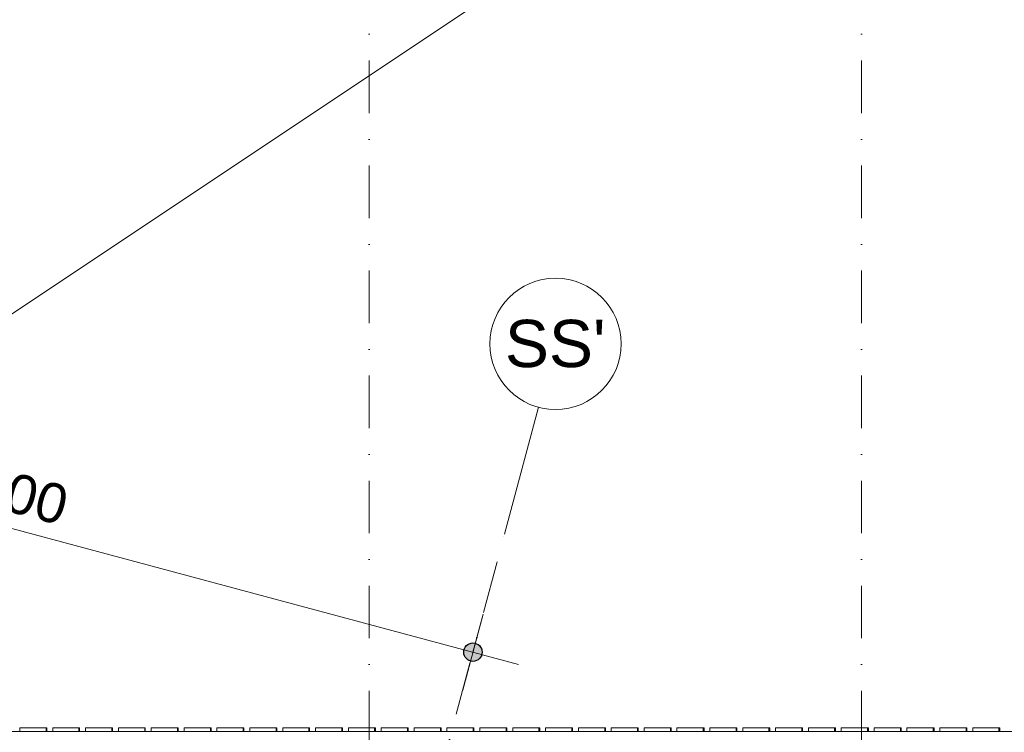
# Model space of a CAD drawing. Header units: millimetres. Extents: x -2530 to 151695, y -8763 to 71774.
# Tile 244 of 256: x 110838 to 118338, y 38855 to 44284. Entities that reach past the tile are written whole.
import ezdxf

# ---------------------------------------------------------------- set-up
doc = ezdxf.new("R2010")
doc.units = ezdxf.units.MM
doc.linetypes.add('RR_Level', pattern=[800, 400, -200, 0, -200])
for name, color, linetype, lineweight in [('A-____-____-DIMS', 211, 'Continuous', 9), ('A-____-____-DIMS-200', 211, 'Continuous', 9), ('A-DETL-____-OTLN', 90, 'Continuous', 13), ('A-FLOR-____-OTLN', 192, 'Continuous', 18), ('A-WALL-____-OTLN', 113, 'Continuous', 18), ('S-GRID-____-IDEN', 1, 'Continuous', 13), ('S-GRID-____-OTLN', 1, 'Continuous', 9)]:
    doc.layers.add(name, color=color, linetype=linetype, lineweight=lineweight)
doc.styles.add('Arial', font='arial.ttf', dxfattribs={"height": 360})
doc.styles.add('Arial_2', font='arial.ttf', dxfattribs={"height": 300})
doc.dimstyles.new('1_5mm_interne_maten_en_details', dxfattribs={"dimscale": 304.8, "dimtxt": 1.004192, "dimasz": 1.83727, "dimexe": 0.984252, "dimexo": 0.0625, "dimgap": 0.098425, "dimtad": 1, "dimdec": 0, "dimlfac": 304.8, "dimzin": 0, "dimdsep": 46, "dimtxsty": 'Arial_2', "dimblk1": 'DOTSMALL', "dimblk2": 'DOTSMALL', "dimsah": 1, "dimcen": 0.09, "dimdle": 1.181102, "dimazin": 0, "dimtfac": 1, "dimtdec": 4, "dimtix": 1, "dimtmove": 0, "dimatfit": 3, "dimfxl": 0.003229, "dimfxlon": 1, "dimtvp": 1, "dimtfill": 1, "dimtolj": 1, "dimtzin": 0, "dimlwd": 13, "dimlwe": 13, "dimarcsym": 2})

# ---------------------------------------------------------------- blocks, each defined once
blk = doc.blocks.new('027_Gilde - ATC_FacadeModel_rvt-1-plot_V2 Copy 1')
at = {"layer": 'A-FLOR-____-OTLN', "color": 90}
blk.add_line((101528.9, 38860), (119798.4, 38860), dxfattribs=at)
at = {"layer": 'A-WALL-____-OTLN', "color": 90}
for p, q in [((110838.6, 38890), (110838.6, 38860)), ((110838.6, 38860), (110838.6, 38890)), ((111038.6, 38890), (110838.6, 38890)), ((110838.6, 38890), (111038.6, 38890)), ((110838.6, 38860), (111038.6, 38860)), ((110838.6, 38860), (111038.6, 38860)), ((111038.6, 38890), (111038.6, 38860)), ((111038.6, 38890), (111043, 38890)), ((111038.6, 38890), (111038.6, 38860)), ((111038.6, 38890), (111043, 38890)), ((111043, 38869.1), (111043, 38890)), ((111043, 38869.1), (111043, 38860)), ((111088.9, 38860), (111088.9, 38890)), ((111088.9, 38860), (111088.9, 38890)), ((111288.9, 38890), (111088.9, 38890)), ((111288.9, 38890), (111088.9, 38890)), ((111288.9, 38860), (111088.9, 38860)), ((111088.9, 38860), (111288.9, 38860)), ((111288.9, 38890), (111288.9, 38860)), ((111292.1, 38890), (111288.9, 38890)), ((111288.9, 38890), (111288.9, 38860)), ((111292.1, 38890), (111288.9, 38890)), ((111292.1, 38890), (111293.3, 38890)), ((111292.1, 38890), (111293.3, 38890)), ((111293.3, 38878.3), (111293.3, 38890)), ((111293.3, 38878.3), (111293.3, 38860)), ((111339.2, 38890), (111339.2, 38860)), ((111339.2, 38860), (111339.2, 38890)), ((111539.2, 38890), (111339.2, 38890)), ((111339.2, 38890), (111539.2, 38890)), ((111339.2, 38860), (111539.2, 38860)), ((111339.2, 38860), (111539.2, 38860)), ((111539.2, 38890), (111539.2, 38860)), ((111539.2, 38890), (111543.7, 38890)), ((111539.2, 38890), (111539.2, 38860)), ((111539.2, 38890), (111543.7, 38890)), ((111543.7, 38869.1), (111543.7, 38890)), ((111543.7, 38869.1), (111543.7, 38860)), ((111589.5, 38860), (111589.5, 38890)), ((111589.5, 38860), (111589.5, 38890)), ((111789.5, 38890), (111589.5, 38890)), ((111789.5, 38890), (111589.5, 38890)), ((111789.5, 38860), (111589.5, 38860)), ((111589.5, 38860), (111789.5, 38860)), ((111789.5, 38890), (111789.5, 38860)), ((111792.8, 38890), (111789.5, 38890)), ((111789.5, 38890), (111789.5, 38860)), ((111792.8, 38890), (111789.5, 38890)), ((111792.8, 38890), (111794.1, 38890)), ((111792.8, 38890), (111794.1, 38890)), ((111794.1, 38878.3), (111794.1, 38890)), ((111794.1, 38878.3), (111794.1, 38860)), ((111839.7, 38890), (111839.7, 38860)), ((111839.7, 38860), (111839.7, 38890)), ((112039.7, 38890), (111839.7, 38890)), ((111839.7, 38890), (112039.7, 38890)), ((111839.7, 38860), (112039.7, 38860)), ((111839.7, 38860), (112039.7, 38860)), ((112039.7, 38890), (112039.7, 38860)), ((112039.7, 38890), (112044.4, 38890)), ((112039.7, 38890), (112039.7, 38860)), ((112039.7, 38890), (112044.4, 38890)), ((112044.4, 38869.1), (112044.4, 38890)), ((112044.4, 38869.1), (112044.4, 38860)), ((112090, 38890), (112090, 38860)), ((112090, 38860), (112090, 38890)), ((112290, 38890), (112090, 38890)), ((112090, 38890), (112290, 38890)), ((112090, 38860), (112290, 38860)), ((112090, 38860), (112290, 38860)), ((112290, 38890), (112290, 38860)), ((112290, 38890), (112294.8, 38890)), ((112290, 38890), (112290, 38860)), ((112290, 38890), (112294.8, 38890)), ((112294.8, 38869.1), (112294.8, 38890)), ((112294.8, 38869.1), (112294.8, 38860)), ((112340.3, 38890), (112340.3, 38860)), ((112340.3, 38860), (112340.3, 38890)), ((112540.3, 38890), (112340.3, 38890)), ((112340.3, 38890), (112540.3, 38890)), ((112340.3, 38860), (112540.3, 38860)), ((112340.3, 38860), (112540.3, 38860)), ((112540.3, 38890), (112540.3, 38860)), ((112540.3, 38890), (112545.2, 38890)), ((112540.3, 38890), (112540.3, 38860)), ((112540.3, 38890), (112545.2, 38890)), ((112545.2, 38869.1), (112545.2, 38890)), ((112545.2, 38869.1), (112545.2, 38860)), ((112590.6, 38860), (112590.6, 38890)), ((112590.6, 38860), (112590.6, 38890)), ((112790.6, 38890), (112590.6, 38890)), ((112790.6, 38890), (112590.6, 38890)), ((112790.6, 38860), (112590.6, 38860)), ((112590.6, 38860), (112790.6, 38860)), ((112790.6, 38890), (112790.6, 38860)), ((112790.6, 38890), (112795.6, 38890)), ((112790.6, 38890), (112790.6, 38860)), ((112795.6, 38869.1), (112795.6, 38890)), ((112795.6, 38869.1), (112795.6, 38860)), ((112840.9, 38890), (112840.9, 38860)), ((112840.9, 38860), (112840.9, 38890)), ((113040.9, 38890), (112840.9, 38890)), ((112840.9, 38890), (113040.9, 38890)), ((112840.9, 38860), (113040.9, 38860)), ((112840.9, 38860), (113040.9, 38860)), ((113040.9, 38890), (113040.9, 38860)), ((113040.9, 38890), (113045.9, 38890)), ((113040.9, 38890), (113040.9, 38860)), ((113040.9, 38890), (113045.9, 38890)), ((113045.9, 38869.1), (113045.9, 38890)), ((113045.9, 38869.1), (113045.9, 38860)), ((113091.1, 38890), (113091.1, 38860)), ((113091.1, 38860), (113091.1, 38890)), ((113291.1, 38890), (113091.1, 38890)), ((113091.1, 38890), (113291.1, 38890)), ((113091.1, 38860), (113291.1, 38860)), ((113091.1, 38860), (113291.1, 38860)), ((113291.1, 38890), (113291.1, 38860)), ((113291.1, 38890), (113296.3, 38890)), ((113291.1, 38890), (113291.1, 38860)), ((113291.1, 38890), (113296.3, 38890)), ((113296.3, 38869.1), (113296.3, 38890)), ((113296.3, 38869.1), (113296.3, 38860)), ((113341.4, 38860), (113341.4, 38890)), ((113341.4, 38860), (113341.4, 38890)), ((113541.4, 38890), (113341.4, 38890)), ((113541.4, 38890), (113341.4, 38890)), ((113541.4, 38860), (113341.4, 38860)), ((113341.4, 38860), (113541.4, 38860)), ((113541.4, 38890), (113541.4, 38860)), ((113541.4, 38890), (113546.7, 38890)), ((113541.4, 38890), (113541.4, 38860)), ((113545.2, 38890), (113541.4, 38890)), ((113545.2, 38890), (113546.7, 38890)), ((113546.7, 38869.1), (113546.7, 38890)), ((113546.7, 38869.1), (113546.7, 38860)), ((113591.7, 38890), (113591.7, 38860)), ((113591.7, 38860), (113591.7, 38890)), ((113791.7, 38890), (113591.7, 38890)), ((113591.7, 38890), (113791.7, 38890)), ((113591.7, 38860), (113791.7, 38860)), ((113591.7, 38860), (113791.7, 38860)), ((113791.7, 38890), (113791.7, 38860)), ((113791.7, 38890), (113797, 38890)), ((113791.7, 38890), (113791.7, 38860)), ((113791.7, 38890), (113797, 38890)), ((113797, 38869.1), (113797, 38890)), ((113797, 38869.1), (113797, 38860)), ((113842, 38890), (113842, 38860)), ((113842, 38860), (113842, 38890)), ((114042, 38890), (113842, 38890)), ((114042, 38890), (113842, 38890)), ((114042, 38860), (113842, 38860)), ((113842, 38860), (114042, 38860)), ((114042, 38890), (114042, 38860)), ((114045.9, 38890), (114042, 38890)), ((114042, 38890), (114042, 38860)), ((114045.9, 38890), (114042, 38890)), ((114045.9, 38890), (114047.4, 38890)), ((114045.9, 38890), (114047.4, 38890)), ((114047.4, 38878.3), (114047.4, 38890)), ((114047.4, 38878.3), (114047.4, 38860)), ((114092.3, 38860), (114092.3, 38890)), ((114092.3, 38860), (114092.3, 38890)), ((114292.3, 38890), (114092.3, 38890)), ((114292.3, 38890), (114092.3, 38890)), ((114292.3, 38860), (114092.3, 38860)), ((114092.3, 38860), (114292.3, 38860)), ((114292.3, 38890), (114292.3, 38860)), ((114296.2, 38890), (114292.3, 38890)), ((114292.3, 38890), (114292.3, 38860)), ((114296.2, 38890), (114292.3, 38890)), ((114296.2, 38890), (114297.8, 38890)), ((114296.2, 38890), (114297.8, 38890)), ((114297.8, 38878.3), (114297.8, 38890)), ((114297.8, 38878.3), (114297.8, 38860)), ((114342.5, 38890), (114342.5, 38860)), ((114342.5, 38860), (114342.5, 38890)), ((114542.5, 38890), (114342.5, 38890)), ((114342.5, 38890), (114542.5, 38890)), ((114342.5, 38860), (114542.5, 38860)), ((114342.5, 38860), (114542.5, 38860)), ((114542.5, 38890), (114542.5, 38860)), ((114542.5, 38890), (114548.1, 38890)), ((114542.5, 38890), (114542.5, 38860)), ((114542.5, 38890), (114548.1, 38890)), ((114548.1, 38869.1), (114548.1, 38890)), ((114548.1, 38869.1), (114548.1, 38860)), ((114592.8, 38890), (114592.8, 38860)), ((114592.8, 38860), (114592.8, 38890)), ((114792.8, 38890), (114592.8, 38890)), ((114592.8, 38890), (114792.8, 38890)), ((114592.8, 38860), (114792.8, 38860)), ((114592.8, 38860), (114792.8, 38860)), ((114792.8, 38890), (114792.8, 38860)), ((114792.8, 38890), (114798.5, 38890)), ((114792.8, 38890), (114792.8, 38860)), ((114792.8, 38890), (114798.5, 38890)), ((114798.5, 38869.1), (114798.5, 38890)), ((114798.5, 38869.1), (114798.5, 38860)), ((114843.1, 38860), (114843.1, 38890)), ((114843.1, 38860), (114843.1, 38890)), ((115043.1, 38890), (114843.1, 38890)), ((115043.1, 38890), (114843.1, 38890)), ((115043.1, 38860), (114843.1, 38860)), ((114843.1, 38860), (115043.1, 38860)), ((115043.1, 38890), (115043.1, 38860)), ((115047.2, 38890), (115043.1, 38890)), ((115043.1, 38890), (115043.1, 38860)), ((115047.2, 38890), (115043.1, 38890)), ((115047.2, 38890), (115048.9, 38890)), ((115047.2, 38890), (115048.9, 38890)), ((115048.9, 38878.3), (115048.9, 38890)), ((115048.9, 38878.3), (115048.9, 38860)), ((115093.4, 38860), (115093.4, 38890)), ((115093.4, 38860), (115093.4, 38890)), ((115293.4, 38890), (115093.4, 38890)), ((115293.4, 38890), (115093.4, 38890)), ((115293.4, 38860), (115093.4, 38860)), ((115093.4, 38860), (115293.4, 38860)), ((115293.4, 38890), (115293.4, 38860)), ((115297.6, 38890), (115293.4, 38890)), ((115293.4, 38890), (115293.4, 38860)), ((115297.6, 38890), (115293.4, 38890)), ((115297.6, 38890), (115299.2, 38890)), ((115297.6, 38890), (115299.2, 38890)), ((115299.2, 38878.3), (115299.2, 38890)), ((115299.2, 38878.3), (115299.2, 38860)), ((115343.7, 38890), (115343.7, 38860)), ((115343.7, 38860), (115343.7, 38890)), ((115543.7, 38890), (115343.7, 38890)), ((115343.7, 38890), (115543.7, 38890)), ((115343.7, 38860), (115543.7, 38860)), ((115343.7, 38860), (115543.7, 38860)), ((115543.7, 38890), (115543.7, 38860)), ((115543.7, 38890), (115549.6, 38890)), ((115543.7, 38890), (115543.7, 38860)), ((115543.7, 38890), (115549.6, 38890)), ((115549.6, 38869.1), (115549.6, 38890)), ((115549.6, 38869.1), (115549.6, 38860)), ((115593.9, 38890), (115593.9, 38860)), ((115593.9, 38860), (115593.9, 38890)), ((115793.9, 38890), (115593.9, 38890)), ((115793.9, 38890), (115593.9, 38890)), ((115793.9, 38860), (115593.9, 38860)), ((115593.9, 38860), (115793.9, 38860)), ((115793.9, 38890), (115793.9, 38860)), ((115798.3, 38890), (115793.9, 38890)), ((115793.9, 38890), (115793.9, 38860)), ((115798.3, 38890), (115793.9, 38890)), ((115798.3, 38890), (115800, 38890)), ((115798.3, 38890), (115800, 38890)), ((115800, 38878.3), (115800, 38890)), ((115800, 38878.3), (115800, 38860)), ((115844.2, 38890), (115844.2, 38860)), ((115844.2, 38860), (115844.2, 38890)), ((116044.2, 38890), (115844.2, 38890)), ((115844.2, 38890), (116044.2, 38890)), ((115844.2, 38860), (116044.2, 38860)), ((115844.2, 38860), (116044.2, 38860)), ((116044.2, 38890), (116044.2, 38860)), ((116044.2, 38890), (116050.3, 38890)), ((116044.2, 38890), (116044.2, 38860)), ((116044.2, 38890), (116050.3, 38890)), ((116050.3, 38869.1), (116050.3, 38890)), ((116050.3, 38869.1), (116050.3, 38860)), ((116094.5, 38860), (116094.5, 38890)), ((116094.5, 38860), (116094.5, 38890)), ((116294.5, 38890), (116094.5, 38890)), ((116294.5, 38890), (116094.5, 38890)), ((116294.5, 38860), (116094.5, 38860)), ((116094.5, 38860), (116294.5, 38860)), ((116294.5, 38890), (116294.5, 38860)), ((116299, 38890), (116294.5, 38890)), ((116294.5, 38890), (116294.5, 38860)), ((116299, 38890), (116294.5, 38890)), ((116299, 38890), (116300.7, 38890)), ((116299, 38890), (116300.7, 38890)), ((116300.7, 38878.3), (116300.7, 38890)), ((116300.7, 38878.3), (116300.7, 38860)), ((116344.8, 38890), (116344.8, 38860)), ((116344.8, 38860), (116344.8, 38890)), ((116544.8, 38890), (116344.8, 38890)), ((116344.8, 38890), (116544.8, 38890)), ((116344.8, 38860), (116544.8, 38860)), ((116344.8, 38860), (116544.8, 38860)), ((116544.8, 38890), (116544.8, 38860)), ((116544.8, 38890), (116551.1, 38890)), ((116544.8, 38890), (116544.8, 38860)), ((116544.8, 38890), (116551.1, 38890)), ((116551.1, 38869.1), (116551.1, 38890)), ((116551.1, 38869.1), (116551.1, 38860)), ((116595.1, 38890), (116595.1, 38860)), ((116595.1, 38860), (116595.1, 38890)), ((116795.1, 38890), (116595.1, 38890)), ((116595.1, 38890), (116795.1, 38890)), ((116595.1, 38860), (116795.1, 38860)), ((116595.1, 38860), (116795.1, 38860)), ((116795.1, 38890), (116795.1, 38860)), ((116795.1, 38890), (116801.4, 38890)), ((116795.1, 38890), (116795.1, 38860)), ((116795.1, 38890), (116801.4, 38890)), ((116801.4, 38869.1), (116801.4, 38890)), ((116801.4, 38869.1), (116801.4, 38860)), ((116845.4, 38890), (116845.4, 38860)), ((116845.4, 38860), (116845.4, 38890)), ((117045.3, 38890), (116845.4, 38890)), ((116845.4, 38890), (117045.3, 38890)), ((116845.4, 38860), (117045.3, 38860)), ((116845.4, 38860), (117045.3, 38860)), ((117045.3, 38890), (117045.3, 38860)), ((117045.3, 38890), (117051.8, 38890)), ((117045.3, 38890), (117045.3, 38860)), ((117045.3, 38890), (117051.8, 38890)), ((117051.8, 38869.1), (117051.8, 38890)), ((117051.8, 38869.1), (117051.8, 38860)), ((117095.6, 38890), (117095.6, 38860)), ((117095.6, 38860), (117095.6, 38890)), ((117295.6, 38890), (117095.6, 38890)), ((117095.6, 38890), (117295.6, 38890)), ((117095.6, 38860), (117295.6, 38860)), ((117095.6, 38860), (117295.6, 38860)), ((117295.6, 38890), (117295.6, 38860)), ((117295.6, 38890), (117302.2, 38890)), ((117295.6, 38890), (117295.6, 38860)), ((117295.6, 38890), (117302.2, 38890)), ((117302.2, 38869.1), (117302.2, 38890)), ((117302.2, 38869.1), (117302.2, 38860)), ((117345.9, 38860), (117345.9, 38890)), ((117345.9, 38860), (117345.9, 38890)), ((117545.9, 38890), (117345.9, 38890)), ((117545.9, 38890), (117345.9, 38890)), ((117545.9, 38860), (117345.9, 38860)), ((117345.9, 38860), (117545.9, 38860)), ((117545.9, 38890), (117545.9, 38860)), ((117550.7, 38890), (117545.9, 38890)), ((117545.9, 38890), (117545.9, 38860)), ((117550.7, 38890), (117545.9, 38890)), ((117550.7, 38890), (117552.5, 38890)), ((117550.7, 38890), (117552.5, 38890)), ((117552.5, 38878.3), (117552.5, 38890)), ((117552.5, 38878.3), (117552.5, 38860)), ((117596.2, 38890), (117596.2, 38860)), ((117596.2, 38860), (117596.2, 38890)), ((117796.2, 38890), (117596.2, 38890)), ((117596.2, 38890), (117796.2, 38890)), ((117596.2, 38860), (117796.2, 38860)), ((117596.2, 38860), (117796.2, 38860)), ((117796.2, 38890), (117796.2, 38860)), ((117796.2, 38890), (117802.9, 38890)), ((117796.2, 38890), (117796.2, 38860)), ((117796.2, 38890), (117802.9, 38890)), ((117802.9, 38869.1), (117802.9, 38890)), ((117802.9, 38869.1), (117802.9, 38860)), ((117846.5, 38890), (117846.5, 38860)), ((117846.5, 38860), (117846.5, 38890)), ((118046.5, 38890), (117846.5, 38890)), ((117846.5, 38890), (118046.5, 38890)), ((117846.5, 38860), (118046.5, 38860)), ((117846.5, 38860), (118046.5, 38860)), ((118046.5, 38890), (118046.5, 38860)), ((118046.5, 38890), (118053.3, 38890)), ((118046.5, 38890), (118046.5, 38860)), ((118046.5, 38890), (118053.3, 38890)), ((118053.3, 38869.1), (118053.3, 38890)), ((118053.3, 38869.1), (118053.3, 38860)), ((118096.8, 38890), (118096.8, 38860)), ((118096.8, 38860), (118096.8, 38890)), ((118296.8, 38890), (118096.8, 38890)), ((118096.8, 38890), (118296.8, 38890)), ((118096.8, 38860), (118296.8, 38860)), ((118096.8, 38860), (118296.8, 38860)), ((118296.8, 38890), (118296.8, 38860)), ((118296.8, 38890), (118303.7, 38890)), ((118296.8, 38890), (118296.8, 38860)), ((118296.8, 38890), (118303.7, 38890)), ((118303.7, 38869.1), (118303.7, 38890)), ((118303.7, 38869.1), (118303.7, 38860))]:
    blk.add_line(p, q, dxfattribs=at)
blk = doc.blocks.new('Grid - r_2_5mm-300571-plot_V2 Copy 1')
at = {"layer": 'S-GRID-____-IDEN'}
blk.add_circle((0, 0), 2.5, dxfattribs=at)
blk = doc.blocks.new('DIMBLOCK49-plot_V2 Copy 1')
at = {"layer": 'A-____-____-DIMS-200', "lineweight": 25}
h = blk.add_hatch(color=256, dxfattribs=at)
edge = h.paths.add_edge_path()
edge.add_arc((107045.2, 41406.7), 70, 0, 360)
h = blk.add_hatch(color=256, dxfattribs=at)
edge = h.paths.add_edge_path()
edge.add_arc((114289.7, 39465.6), 70, 0, 360)
at = {"layer": 'A-____-____-DIMS-200', "lineweight": 13}
for p, q in [((107122.9, 41696.5), (106967.6, 41117)), ((107045.2, 41406.7), (107122.9, 41696.5)), ((107045.2, 41406.7), (114637.4, 39372.4)), ((114367.3, 39755.4), (114212, 39175.8)), ((114289.7, 39465.6), (114367.3, 39755.4))]:
    blk.add_line(p, q, dxfattribs=at)
at = {"layer": 'A-____-____-DIMS-200', "lineweight": 25}
for centre in [(107045.2, 41406.7), (114289.7, 39465.6)]:
    blk.add_circle(centre, 70, dxfattribs=at)
at = {"layer": 'A-____-____-DIMS-200', "color": 0, "lineweight": 13, "insert": (110330.3, 40960.8), "char_height": 300, "width": 1107.531, "attachment_point": 1, "rotation": 345, "line_spacing_factor": 0.941778, "style": 'Arial_2', "bg_fill": 3, "box_fill_scale": 1.25, "bg_fill_color": 256, "bg_fill_true_color": 13158600, "bg_fill_transparency": 0}
blk.add_mtext('7500', dxfattribs=at)
blk = doc.blocks.new('_DotSmall')
at = {"color": 0, "linetype": 'ByBlock', "const_width": 0.5}
blk.add_lwpolyline([(-0.0625, 0, 1), (0.0625, 0, 1)], format="xyb", close=True, dxfattribs=at)

msp = doc.modelspace()

# ---------------------------------------------------------------- linework, layer by layer
at = {"layer": 'A-DETL-____-OTLN', "lineweight": 9}
msp.add_line((117159.1205, 46300), (106033.0069, 38877.999), dxfattribs=at)
at = {"layer": 'S-GRID-____-OTLN', "linetype": 'RR_Level'}
for p, q in [((113500, 48773.1142), (113500, -857.0614)), ((117250, 48773.1142), (117250, -857.0614)), ((104430.5491, 2670.8107), (114530.7561, 40365.2966))]:
    msp.add_line(p, q, dxfattribs=at)
at = {"layer": 'S-GRID-____-OTLN'}
msp.add_line((114530.7561, 40365.2966), (114789.5752, 41331.2224), dxfattribs=at)

# ---------------------------------------------------------------- block references
at = {"lineweight": 5}
msp.add_blockref('027_Gilde - ATC_FacadeModel_rvt-1-plot_V2 Copy 1', (0, 0), dxfattribs=at)
at = {"layer": 'S-GRID-____-IDEN', "xscale": 199.9999999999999, "yscale": 199.9999999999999, "zscale": 199.9999999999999, "rotation": 345.0000000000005}
msp.add_blockref('Grid - r_2_5mm-300571-plot_V2 Copy 1', (114918.9847, 41814.1853), dxfattribs=at)

# ---------------------------------------------------------------- texts
at = {"layer": 'S-GRID-____-IDEN', "lineweight": 9, "insert": (114533.4136, 41997.4736), "char_height": 360, "width": 913.92375, "attachment_point": 1, "style": 'Arial'}
msp.add_mtext("SS'", dxfattribs=at)

# ---------------------------------------------------------------- next in the draw order: dimensions: what is measured, and where the dimension line sits
at = {"layer": 'A-____-____-DIMS', "lineweight": 13}
dim = msp.add_linear_dim(base=(114289.6793, 39465.5856), p1=(107122.869, 41696.5095), p2=(114367.325, 39755.3634), angle=345, dimstyle='1_5mm_interne_maten_en_details', override={"dimpost": '<>', "dimfxl": 7500.012722}, dxfattribs=at)
dim.commit()
dim.dimension.update_dxf_attribs({"geometry": 'DIMBLOCK49-plot_V2 Copy 1', "text_midpoint": (110714.8597, 40613.0892)})

doc.saveas('drawing.dxf')
